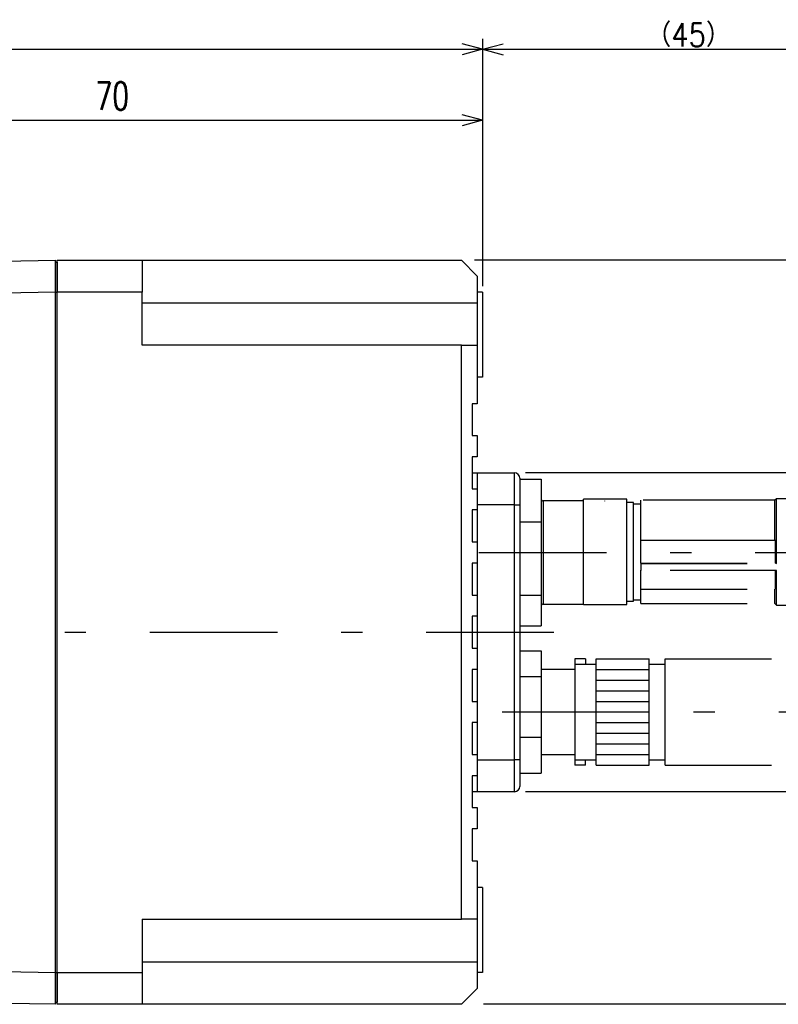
# Model space of a CAD drawing. Extents: x 33 to 392, y 36 to 266.
# Tile 10 of 11: x 201 to 272, y 172 to 265. Entities that reach past the tile are written whole.
import ezdxf
from ezdxf.enums import TextEntityAlignment as Align

# ---------------------------------------------------------------- set-up
doc = ezdxf.new("R2010")
doc.units = 0
doc.header["$LTSCALE"] = 2
doc.header["$MEASUREMENT"] = 0
doc.linetypes.add('CENTER', pattern=[13, 6, -3, 1, -3])
doc.linetypes.add('PHANTOM', pattern=[16, 5, -3, 1, -3, 1, -3])
doc.layers.add('0一般図-0通り芯', color=7, linetype='CONTINUOUS')
doc.layers.add('FFグル-プ-0F-0レイヤ', color=7, linetype='CONTINUOUS')
doc.styles.get("Standard").update_dxf_attribs({"font": 'txt.shx', "bigfont": 'extfont.shx'})

msp = doc.modelspace()

# ---------------------------------------------------------------- linework, layer by layer
at = {"layer": '0一般図-0通り芯', "color": 4, "linetype": 'CONTINUOUS'}
for p, q in [((244.09, 263.31), (244.09, 240.06)), ((139.09, 262.33), (244.09, 262.33)), ((244.09, 262.33), (242.16, 262.85)), ((244.09, 262.33), (242.16, 261.82)), ((244.09, 262.33), (246.02, 262.85)), ((244.09, 262.83), (244.09, 256.15)), ((244.09, 262.33), (285.07, 262.33)), ((244.09, 262.33), (246.02, 261.82)), ((174.09, 255.65), (244.09, 255.65)), ((244.09, 255.65), (242.16, 256.17)), ((244.09, 255.65), (242.16, 255.13)), ((324.82, 242.49), (243.33, 242.49)), ((313.81, 222.49), (248.11, 222.49)), ((313.32, 192.49), (248.11, 192.49)), ((324.64, 172.49), (244.18, 172.49))]:
    msp.add_line(p, q, dxfattribs=at)
at = {"layer": 'FFグル-プ-0F-0レイヤ', "color": 7, "linetype": 'CONTINUOUS'}
for p, q in [((203.89, 242.29), (204.09, 242.29)), ((204.09, 242.49), (212.09, 242.49)), ((204.09, 239.49), (204.09, 242.49)), ((212.09, 242.49), (212.09, 239.49)), ((212.09, 242.49), (242.09, 242.49)), ((243.59, 240.99), (242.09, 242.49)), ((243.59, 240.99), (243.59, 238.49)), ((203.89, 239.49), (199.07, 239.4)), ((203.89, 239.49), (203.89, 175.49)), ((203.89, 239.49), (204.09, 239.49)), ((212.09, 239.49), (204.09, 239.49)), ((204.09, 175.49), (204.09, 239.49)), ((212.09, 234.49), (212.09, 239.49)), ((244.09, 239.49), (243.59, 239.49)), ((244.09, 239.49), (244.09, 231.49)), ((242.09, 234.49), (212.09, 234.49)), ((242.09, 180.49), (242.09, 234.49)), ((244.09, 231.49), (243.59, 231.49)), ((243.59, 222.49), (247.09, 222.49)), ((247.09, 219.49), (247.09, 222.49)), ((247.59, 221.99), (247.59, 219.49)), ((249.79, 219.84), (249.79, 210.14)), ((253.56, 219.84), (249.79, 219.84)), ((247.09, 219.49), (243.59, 219.49)), ((243.59, 218.99), (243.59, 215.99)), ((247.09, 219.49), (247.59, 219.49)), ((247.59, 217.87), (249.59, 217.87)), ((249.59, 217.87), (249.59, 210.97)), ((243.59, 213.99), (243.59, 210.99)), ((247.59, 210.97), (249.59, 210.97)), ((249.59, 210.97), (249.59, 208.09)), ((249.79, 210.14), (253.56, 210.14)), ((243.59, 208.99), (243.59, 205.99)), ((247.59, 208.09), (249.59, 208.09)), ((243.59, 203.99), (243.59, 200.99)), ((252.76, 203.99), (249.59, 203.99)), ((252.76, 203.99), (252.76, 198.32)), ((247.59, 203.33), (249.59, 203.33)), ((249.59, 203.33), (249.59, 197.59)), ((243.59, 198.99), (243.59, 195.99)), ((252.76, 198.32), (252.76, 195.99)), ((249.59, 197.59), (247.59, 197.59)), ((249.59, 197.59), (249.59, 194.24)), ((243.59, 195.49), (247.09, 195.49)), ((247.09, 192.49), (247.09, 195.49)), ((247.59, 195.49), (247.59, 192.99)), ((249.59, 195.99), (252.76, 195.99)), ((247.59, 194.24), (249.59, 194.24)), ((247.09, 192.49), (243.59, 192.49)), ((244.09, 183.49), (243.59, 183.49)), ((212.09, 180.49), (212.09, 175.49)), ((212.09, 180.49), (242.09, 180.49)), ((243.59, 180.49), (243.59, 176.49)), ((212.09, 176.49), (243.59, 176.49)), ((243.59, 176.49), (243.59, 173.99)), ((199.07, 175.58), (203.89, 175.49)), ((203.89, 175.49), (203.89, 172.49)), ((203.89, 175.49), (204.09, 175.49)), ((204.09, 175.49), (212.09, 175.49)), ((204.09, 172.49), (204.09, 175.49)), ((212.09, 175.49), (212.09, 172.49)), ((242.09, 172.49), (243.59, 173.99)), ((203.89, 172.49), (199.07, 172.58)), ((203.89, 172.69), (204.09, 172.69)), ((212.09, 172.49), (204.09, 172.49)), ((242.09, 172.49), (212.09, 172.49))]:
    msp.add_line(p, q, dxfattribs=at)
at = {"layer": 'FFグル-プ-0F-0レイヤ', "color": 7, "linetype": 'PHANTOM'}
for p, q in [((257.66, 220), (253.56, 220)), ((255.59, 219.82), (255.59, 219.84)), ((258.26, 219.7), (257.66, 219.7)), ((258.97, 219.55), (258.26, 219.55)), ((269.19, 219.9), (258.97, 219.9)), ((271.57, 219.9), (269.19, 219.9)), ((258.97, 216.14), (271.57, 216.14)), ((258.97, 216.14), (258.97, 216.13)), ((271.62, 216.13), (258.97, 216.13)), ((271.57, 216.14), (271.62, 216.13)), ((258.97, 213.99), (271.62, 213.99)), ((258.97, 213.99), (258.97, 213.96)), ((258.97, 213.96), (271.72, 213.96)), ((271.62, 213.99), (271.72, 213.96)), ((271.72, 213.29), (258.97, 213.29)), ((258.97, 211.53), (271.62, 211.53)), ((257.66, 210.4), (258.26, 210.4)), ((258.26, 210.55), (258.97, 210.55)), ((253.56, 210.1), (257.66, 210.1)), ((258.97, 210.2), (271.57, 210.2)), ((271.57, 210.2), (271.72, 210.05)), ((271.72, 210.05), (281.57, 210.05)), ((253.76, 204.99), (253.76, 204.49)), ((254.76, 194.99), (254.76, 204.99)), ((254.76, 204.99), (259.76, 204.99)), ((259.76, 194.99), (259.76, 204.99)), ((261.26, 194.99), (261.26, 204.99)), ((261.26, 204.99), (274.26, 204.99)), ((252.76, 204.49), (254.76, 204.49)), ((254.76, 203.99), (259.76, 203.99)), ((259.76, 204.49), (261.26, 204.49)), ((254.76, 202.99), (259.76, 202.99)), ((254.76, 201.99), (259.76, 201.99)), ((254.76, 200.99), (259.76, 200.99)), ((254.76, 199.99), (259.76, 199.99)), ((254.76, 198.99), (259.76, 198.99)), ((254.76, 197.99), (259.76, 197.99)), ((254.76, 196.99), (259.76, 196.99)), ((252.76, 195.49), (254.76, 195.49)), ((253.76, 194.99), (253.76, 195.49)), ((254.76, 195.99), (259.76, 195.99)), ((259.76, 195.49), (261.26, 195.49)), ((253.76, 194.99), (252.76, 194.99)), ((254.76, 194.99), (259.76, 194.99)), ((261.26, 194.99), (274.26, 194.99))]:
    msp.add_line(p, q, dxfattribs=at)
at = {"layer": 'FFグル-プ-0F-0レイヤ', "color": 4, "linetype": 'CENTER'}
for p, q in [((243.72, 214.99), (302.18, 214.99)), ((134.79, 207.49), (252.85, 207.49)), ((245.93, 199.99), (303.09, 199.99))]:
    msp.add_line(p, q, dxfattribs=at)
at = {"layer": 'FFグル-プ-0F-0レイヤ', "color": 7, "linetype": 'CONTINUOUS'}
for points in [[(199.07, 242.4), (203.89, 242.49), (203.89, 239.49)], [(204.09, 242.29), (204.09, 242.28), (204.09, 242.28), (204.09, 242.28), (204.09, 242.27), (204.09, 242.27), (204.09, 242.26), (204.09, 242.25), (204.09, 242.25), (204.09, 242.24), (204.09, 242.23), (204.09, 242.22), (204.09, 242.21), (204.09, 242.19), (204.09, 242.17), (204.09, 242.14), (204.09, 242.11), (204.09, 242.07), (204.09, 242.02), (204.09, 241.96), (204.09, 241.89), (204.09, 241.82), (204.09, 241.74), (204.09, 241.66), (204.09, 241.57), (204.09, 241.47), (204.09, 241.37), (204.09, 241.27), (204.09, 241.16), (204.09, 241.05), (204.09, 240.94), (204.09, 240.83), (204.09, 240.73), (204.09, 240.62), (204.09, 240.52), (204.09, 240.42), (204.09, 240.33), (204.09, 240.24), (204.09, 240.15), (204.09, 240.07), (204.09, 239.99), (204.09, 239.92), (204.09, 239.85), (204.09, 239.79), (204.09, 239.74), (204.09, 239.69), (204.09, 239.65), (204.09, 239.61), (204.09, 239.58), (204.09, 239.49)], [(212.09, 238.49), (243.59, 238.49), (243.59, 234.49)], [(242.09, 234.49), (243.59, 234.49), (243.59, 228.99), (243.09, 228.99), (243.09, 225.99), (243.59, 225.99), (243.59, 223.99), (243.09, 223.99), (243.09, 220.99), (243.59, 220.99), (243.59, 218.99), (243.09, 218.99), (243.09, 215.99), (243.59, 215.99), (243.59, 213.99), (243.09, 213.99), (243.09, 210.99), (243.59, 210.99), (243.59, 208.99), (243.09, 208.99), (243.09, 205.99), (243.59, 205.99), (243.59, 203.99), (243.09, 203.99), (243.09, 200.99), (243.59, 200.99), (243.59, 198.99), (243.09, 198.99), (243.09, 195.99), (243.59, 195.99), (243.59, 193.99), (243.09, 193.99), (243.09, 190.99), (243.59, 190.99), (243.59, 188.99), (243.09, 188.99), (243.09, 185.99), (243.59, 185.99), (243.59, 180.49), (242.09, 180.49)], [(243.09, 222.49), (243.59, 222.49), (243.59, 220.99)], [(247.59, 221.89), (249.59, 221.89), (249.59, 217.87)], [(247.59, 219.49), (247.59, 195.49), (247.09, 195.49), (247.09, 219.49)], [(247.59, 205.74), (249.59, 205.74), (249.59, 203.33)], [(243.59, 193.99), (243.59, 192.49), (243.09, 192.49)], [(244.09, 183.49), (244.09, 175.49), (243.59, 175.49)], [(204.09, 175.49), (204.09, 175.43), (204.09, 175.4), (204.09, 175.37), (204.09, 175.33), (204.09, 175.29), (204.09, 175.24), (204.09, 175.19), (204.09, 175.13), (204.09, 175.06), (204.09, 174.99), (204.09, 174.91), (204.09, 174.83), (204.09, 174.74), (204.09, 174.65), (204.09, 174.56), (204.09, 174.46), (204.09, 174.36), (204.09, 174.25), (204.09, 174.14), (204.09, 174.04), (204.09, 173.93), (204.09, 173.82), (204.09, 173.71), (204.09, 173.61), (204.09, 173.51), (204.09, 173.41), (204.09, 173.32), (204.09, 173.24), (204.09, 173.16), (204.09, 173.08), (204.09, 173.02), (204.09, 172.96), (204.09, 172.91), (204.09, 172.87), (204.09, 172.83), (204.09, 172.81), (204.09, 172.79), (204.09, 172.77), (204.09, 172.76), (204.09, 172.75), (204.09, 172.74), (204.09, 172.73), (204.09, 172.72), (204.09, 172.72), (204.09, 172.71), (204.09, 172.71), (204.09, 172.7), (204.09, 172.7), (204.09, 172.69)]]:
    msp.add_lwpolyline(points, dxfattribs=at)
at = {"layer": 'FFグル-プ-0F-0レイヤ', "color": 7, "linetype": 'PHANTOM'}
for points in [[(253.56, 210.1), (253.56, 210.13), (253.56, 210.31), (253.56, 210.64), (253.56, 211.12), (253.56, 211.72), (253.56, 212.42), (253.56, 213.21), (253.56, 214.06), (253.56, 214.95), (253.56, 215.83), (253.56, 216.69), (253.56, 217.5), (253.56, 218.23), (253.56, 218.85), (253.56, 219.36), (253.56, 219.72), (253.56, 219.94), (253.56, 220)], [(257.66, 210.1), (257.66, 210.13), (257.66, 210.31), (257.66, 210.64), (257.66, 211.12), (257.66, 211.72), (257.66, 212.42), (257.66, 213.21), (257.66, 214.06), (257.66, 214.95), (257.66, 215.83), (257.66, 216.69), (257.66, 217.5), (257.66, 218.23), (257.66, 218.85), (257.66, 219.36), (257.66, 219.72), (257.66, 219.94), (257.66, 220)], [(258.26, 210.4), (258.26, 210.41), (258.26, 210.56), (258.26, 210.86), (258.26, 211.3), (258.26, 211.87), (258.26, 212.55), (258.26, 213.31), (258.26, 214.14), (258.26, 214.99), (258.26, 215.84), (258.26, 216.67), (258.26, 217.45), (258.26, 218.14), (258.26, 218.72), (258.26, 219.18), (258.26, 219.5), (258.26, 219.67), (258.26, 219.7)], [(258.97, 216.14), (258.97, 217.02), (258.97, 217.83), (258.97, 218.53), (258.97, 219.11), (258.97, 219.54), (258.97, 219.81), (258.97, 219.9)], [(281.57, 220.05), (271.72, 220.05), (271.57, 219.9)], [(271.57, 216.14), (271.57, 217.02), (271.57, 217.83), (271.57, 218.53), (271.57, 219.11), (271.57, 219.54), (271.57, 219.81), (271.57, 219.9)], [(271.72, 213.96), (271.72, 214.89), (271.72, 215.82), (271.72, 216.73), (271.72, 217.58), (271.72, 218.34), (271.72, 218.98), (271.72, 219.49), (271.72, 219.84), (271.72, 220.02), (271.72, 220.05)], [(258.97, 213.99), (258.97, 214.25), (258.97, 214.52), (258.97, 214.79), (258.97, 215.06), (258.97, 215.33), (258.97, 215.59), (258.97, 215.86), (258.97, 216.13)], [(271.62, 213.99), (271.62, 214.25), (271.62, 214.52), (271.62, 214.79), (271.62, 215.06), (271.62, 215.33), (271.62, 215.59), (271.62, 215.86), (271.62, 216.13)], [(258.97, 213.96), (258.97, 213.87), (258.97, 213.79), (258.97, 213.7), (258.97, 213.62), (258.97, 213.53), (258.97, 213.45), (258.97, 213.37), (258.97, 213.29)], [(258.97, 211.53), (258.97, 211.72), (258.97, 211.92), (258.97, 212.13), (258.97, 212.36), (258.97, 212.59), (258.97, 212.82), (258.97, 213.07), (258.97, 213.32)], [(271.62, 211.53), (271.62, 211.72), (271.62, 211.92), (271.62, 212.14), (271.62, 212.36), (271.62, 212.59), (271.62, 212.82), (271.62, 213.07), (271.62, 213.32)], [(271.72, 210.05), (271.72, 210.07), (271.72, 210.23), (271.72, 210.57), (271.72, 211.06), (271.72, 211.69), (271.72, 212.44), (271.72, 213.29)], [(258.97, 210.2), (258.97, 210.29), (258.97, 210.55), (258.97, 210.97), (258.97, 211.54)], [(271.57, 210.2), (271.57, 210.29), (271.57, 210.55), (271.57, 210.97), (271.57, 211.54)], [(253.76, 204.99), (252.76, 204.99), (252.76, 194.99)]]:
    msp.add_lwpolyline(points, dxfattribs=at)
at = {"layer": 'FFグル-プ-0F-0レイヤ', "color": 7, "linetype": 'CONTINUOUS'}
for centre, radius, start, end in [((247.09, 221.99), 0.5, 360, 450), ((249.79, 220.04), 0.2, 180, 270), ((249.79, 209.94), 0.2, 90, 180), ((247.09, 192.99), 0.5, 270, 0)]:
    msp.add_arc(centre, radius, start, end, dxfattribs=at)

# ---------------------------------------------------------------- texts
at = {"layer": '0一般図-0通り芯', "color": 7, "lineweight": -3, "width": 0.714}
msp.add_text('70', height=2.598, dxfattribs=at).set_placement((209.26, 255.85), align=Align.BOTTOM_CENTER)
at = {"layer": '0一般図-0通り芯', "color": 7, "lineweight": -3, "insert": (259.453, 262.533), "char_height": 2.208, "attachment_point": 7}
msp.add_mtext('\\W0.976;（{\\W0.860;45}）', dxfattribs=at)

doc.saveas('drawing.dxf')
